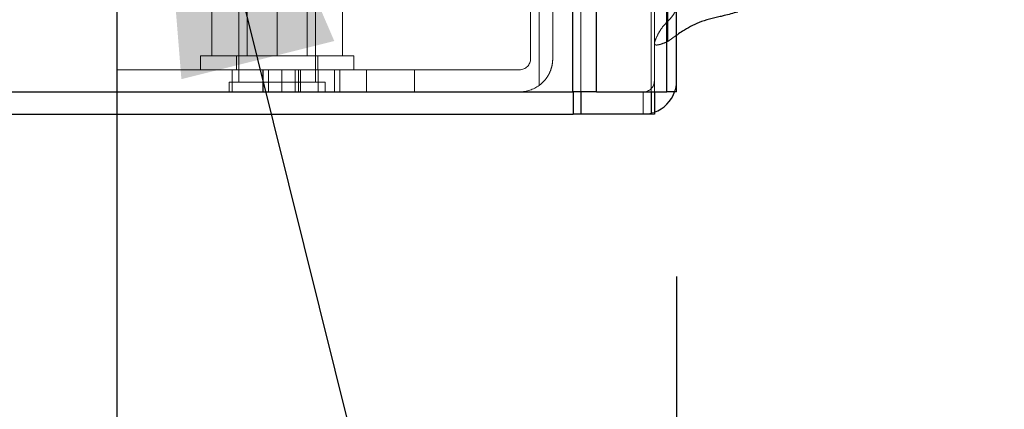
# Model space of a CAD drawing. Header units: inches. Extents: x 0.2 to 10.8, y 0.2 to 8.2.
# Tile 21 of 98: x 1.812 to 2.079, y 3.09 to 3.196. Entities that reach past the tile are written whole.
import ezdxf

# ---------------------------------------------------------------- set-up
doc = ezdxf.new("R2010")
doc.units = ezdxf.units.IN
doc.header["$MEASUREMENT"] = 0
doc.linetypes.add('HIDDEN', pattern=[0.07500000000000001, 0.05, -0.025])
doc.layers.add('DIMENSIONS', color=140, linetype='Continuous')
doc.layers.add('SLD-0', color=179, linetype='Continuous')
doc.styles.add('SLDTEXTSTYLE0', font='TXT', dxfattribs={"width": 0.7})
doc.dimstyles.new('SLDDIMSTYLE1', dxfattribs={"dimtxt": 0.0849609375, "dimasz": 0.13, "dimexe": 0, "dimexo": 0.0625, "dimgap": 0.021240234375, "dimtad": 0, "dimtih": 1, "dimtoh": 1, "dimlfac": 12, "dimrnd": 1e-09, "dimzin": 12, "dimdsep": 46, "dimtxsty": 'SLDTEXTSTYLE0', "dimsah": 1, "dimcen": 0.09, "dimadec": 0, "dimazin": 3, "dimtfac": 1, "dimtmove": 0, "dimatfit": 0, "dimfxl": 0, "dimfrac": 2, "dimtolj": 1, "dimtzin": 12, "dimarcsym": 0})
doc.dimstyles.new('SLDDIMSTYLE3', dxfattribs={"dimtxt": 0.18, "dimasz": 0.13, "dimexe": 0, "dimexo": 0.0625, "dimgap": 0, "dimtad": 0, "dimtih": 1, "dimtoh": 1, "dimdec": 0, "dimrnd": 1e-09, "dimzin": 0, "dimdsep": 46, "dimtxsty": 'Standard', "dimsah": 1, "dimcen": 0.09, "dimadec": 0, "dimazin": 0, "dimtfac": 0.13, "dimtdec": 0, "dimtofl": 0, "dimtmove": 0, "dimatfit": 3, "dimfxl": 0, "dimfrac": 2, "dimtolj": 1, "dimtzin": 0, "dimarcsym": 0})

# ---------------------------------------------------------------- blocks, each defined once
blk = doc.blocks.new('_D_5')
at = {"layer": 'DIMENSIONS'}
for p, q in [((0.9262820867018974, 3.373712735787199), (0.9262820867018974, 3.623712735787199)), ((1.842504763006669, 3.373712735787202), (0.8012820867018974, 3.373712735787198)), ((0.9457130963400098, 3.169962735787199), (0.801282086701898, 3.169962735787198)), ((0.9262820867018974, 2.863518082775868), (0.926282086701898, 3.169962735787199)), ((0.398091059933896, 2.863518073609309), (0.3695609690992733, 2.863518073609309)), ((0.3695609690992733, 2.863518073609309), (0.3695609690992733, 2.728487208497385)), ((0.6505602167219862, 2.863518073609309), (0.6790903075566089, 2.863518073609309)), ((0.6790903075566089, 2.863518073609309), (0.6790903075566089, 2.728487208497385)), ((0.8037238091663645, 2.863518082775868), (0.9262820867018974, 2.863518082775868)), ((0.3695609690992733, 2.728487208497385), (0.398091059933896, 2.728487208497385)), ((0.6790903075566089, 2.728487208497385), (0.6505602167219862, 2.728487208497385))]:
    blk.add_line(p, q, dxfattribs=at)
for points in [[(0.9262820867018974, 3.373712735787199), (0.946282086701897, 3.503712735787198), (0.9062820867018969, 3.503712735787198)], [(0.926282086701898, 3.169962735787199), (0.9062820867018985, 3.039962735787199), (0.9462820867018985, 3.039962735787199)]]:
    blk.add_solid(points, dxfattribs=at)
at = {"layer": 'DIMENSIONS', "char_height": 0.08333333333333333, "attachment_point": 1, "style": 'SLDTEXTSTYLE0'}
for s, insert in [('2.45', (0.3980910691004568, 2.989960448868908)), ('62.1', (0.398091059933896, 2.835909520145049))]:
    blk.add_mtext(s, dxfattribs=dict(at, insert=insert))
blk = doc.blocks.new('_D_8')
at = {"layer": 'DIMENSIONS'}
for p, q in [((1.837879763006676, 3.250441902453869), (1.837879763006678, 2.891018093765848)), ((1.98971309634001, 3.125962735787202), (1.989713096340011, 2.891018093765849)), ((1.837879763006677, 3.016018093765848), (1.587879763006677, 3.016018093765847)), ((1.98971309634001, 3.016018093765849), (2.195898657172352, 3.01601809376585)), ((2.311022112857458, 3.01601808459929), (2.282492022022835, 3.01601808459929)), ((2.282492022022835, 3.01601808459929), (2.282492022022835, 2.880987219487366)), ((2.563491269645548, 3.01601808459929), (2.592021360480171, 3.01601808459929)), ((2.592021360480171, 3.01601808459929), (2.592021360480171, 2.880987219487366)), ((2.282492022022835, 2.880987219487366), (2.311022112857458, 2.880987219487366)), ((2.592021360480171, 2.880987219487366), (2.563491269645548, 2.880987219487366))]:
    blk.add_line(p, q, dxfattribs=at)
for points in [[(1.837879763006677, 3.016018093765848), (1.707879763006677, 3.036018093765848), (1.707879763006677, 2.996018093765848)], [(1.98971309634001, 3.016018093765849), (2.11971309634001, 2.996018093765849), (2.11971309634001, 3.036018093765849)]]:
    blk.add_solid(points, dxfattribs=at)
at = {"layer": 'DIMENSIONS', "char_height": 0.08333333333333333, "attachment_point": 1, "style": 'SLDTEXTSTYLE0'}
for s, insert in [('1.82', (2.311022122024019, 3.142460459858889)), ('46.3', (2.311022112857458, 2.98840953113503))]:
    blk.add_mtext(s, dxfattribs=dict(at, insert=insert))
blk = doc.blocks.new('_D_9')
at = {"layer": 'DIMENSIONS'}
for p, q in [((1.659401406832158, 3.321796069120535), (1.659401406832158, 3.571796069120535)), ((1.766525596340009, 3.321796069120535), (1.534401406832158, 3.321796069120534)), ((1.659401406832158, 2.982273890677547), (1.659401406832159, 3.169962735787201)), ((1.163911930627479, 2.982273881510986), (1.135381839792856, 2.982273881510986)), ((1.135381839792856, 2.982273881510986), (1.135381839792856, 2.847243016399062)), ((1.416381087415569, 2.982273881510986), (1.444911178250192, 2.982273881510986)), ((1.444911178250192, 2.982273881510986), (1.444911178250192, 2.847243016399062)), ((1.569544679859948, 2.982273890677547), (1.659401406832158, 2.982273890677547)), ((1.135381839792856, 2.847243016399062), (1.163911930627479, 2.847243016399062)), ((1.444911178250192, 2.847243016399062), (1.416381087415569, 2.847243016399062))]:
    blk.add_line(p, q, dxfattribs=at)
for points in [[(1.659401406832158, 3.321796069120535), (1.679401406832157, 3.451796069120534), (1.639401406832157, 3.451796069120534)], [(1.659401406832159, 3.169962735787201), (1.639401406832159, 3.039962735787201), (1.679401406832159, 3.039962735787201)]]:
    blk.add_solid(points, dxfattribs=at)
at = {"layer": 'DIMENSIONS', "char_height": 0.08333333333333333, "attachment_point": 1, "style": 'SLDTEXTSTYLE0'}
for s, insert in [('1.82', (1.16391193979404, 3.108716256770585)), ('46.3', (1.163911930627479, 2.954665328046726))]:
    blk.add_mtext(s, dxfattribs=dict(at, insert=insert))

msp = doc.modelspace()

# ---------------------------------------------------------------- linework, layer by layer
at = {"layer": 'SLD-0', "linetype": 'Continuous', "lineweight": 25}
for p, q in [((1.96163712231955, 3.175962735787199), (1.96163712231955, 5.121792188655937)), ((1.968001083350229, 3.175962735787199), (1.968001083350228, 5.120611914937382)), ((1.987077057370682, 3.175962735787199), (1.987077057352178, 5.111638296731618)), ((1.989713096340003, 3.175962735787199), (1.989713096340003, 5.111379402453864)), ((0.9987130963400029, 3.175962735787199), (1.96163712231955, 3.175962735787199)), ((1.968001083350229, 3.175962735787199), (1.96163712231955, 3.175962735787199)), ((1.961640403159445, 3.175962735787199), (1.961640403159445, 3.169962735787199)), ((1.963759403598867, 3.175962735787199), (1.963759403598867, 3.169962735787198)), ((1.968001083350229, 3.175962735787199), (1.987077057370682, 3.175962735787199)), ((1.98283537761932, 3.175962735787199), (1.98283537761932, 3.169962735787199)), ((1.983713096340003, 3.175962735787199), (1.983713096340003, 3.169962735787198)), ((1.989713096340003, 3.175962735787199), (1.987077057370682, 3.175962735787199)), ((0.9957130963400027, 3.169962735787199), (1.961640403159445, 3.169962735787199)), ((1.963759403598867, 3.169962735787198), (1.961640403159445, 3.169962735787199)), ((1.98283537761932, 3.169962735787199), (1.963759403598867, 3.169962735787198)), ((1.983713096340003, 3.169962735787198), (1.98283537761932, 3.169962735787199))]:
    msp.add_line(p, q, dxfattribs=at)
at = {"layer": 'SLD-0', "linetype": 'HIDDEN', "lineweight": 18}
for p, q in [((1.96163712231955, 5.121792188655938), (1.96163712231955, 3.175962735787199)), ((1.96163712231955, 5.121792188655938), (1.96163712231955, 3.175962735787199)), ((1.96163712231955, 3.175962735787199), (1.96163712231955, 5.121792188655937)), ((1.96375844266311, 3.175962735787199), (1.96375844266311, 5.120611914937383)), ((1.96375844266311, 3.175962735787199), (1.96375844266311, 5.120611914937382)), ((1.968001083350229, 3.175962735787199), (1.968001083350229, 5.120611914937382)), ((1.982834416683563, 3.175962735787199), (1.982834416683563, 5.111638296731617)), ((1.982834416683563, 3.175962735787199), (1.982834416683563, 5.111638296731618)), ((1.983713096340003, 3.175962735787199), (1.983713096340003, 5.111379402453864)), ((1.987077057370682, 3.175962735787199), (1.987077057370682, 5.111638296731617)), ((1.98733128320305, 3.189596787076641), (1.98733128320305, 5.098145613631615)), ((1.952463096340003, 3.177713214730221), (1.952463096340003, 3.239008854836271)), ((1.952463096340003, 3.239008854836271), (1.952463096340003, 3.177713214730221)), ((1.950129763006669, 3.232962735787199), (1.950129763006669, 3.184962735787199)), ((1.956129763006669, 3.232962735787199), (1.956129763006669, 3.184962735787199)), ((1.870963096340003, 3.207212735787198), (1.870963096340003, 3.178566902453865)), ((1.891796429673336, 3.178566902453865), (1.891796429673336, 3.207212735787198)), ((1.86362976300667, 3.185712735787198), (1.86362976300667, 3.201129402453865)), ((1.873217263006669, 3.201129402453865), (1.873217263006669, 3.185712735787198)), ((1.88137976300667, 3.185712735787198), (1.88137976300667, 3.201129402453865)), ((1.889542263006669, 3.185712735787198), (1.889542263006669, 3.201129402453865)), ((1.899129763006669, 3.185712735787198), (1.899129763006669, 3.201129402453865)), ((1.989713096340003, 3.191293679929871), (1.987331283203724, 3.189596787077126)), ((1.860546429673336, 3.185712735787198), (1.902213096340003, 3.185712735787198)), ((1.860546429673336, 3.185712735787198), (1.860546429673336, 3.181962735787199)), ((1.870338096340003, 3.185712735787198), (1.870338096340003, 3.181962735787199)), ((1.892421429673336, 3.181962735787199), (1.892421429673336, 3.185712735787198)), ((1.902213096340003, 3.181962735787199), (1.902213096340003, 3.185712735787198)), ((1.837879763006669, 3.175962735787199), (1.837879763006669, 3.181962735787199)), ((1.837879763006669, 3.181962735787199), (1.869129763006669, 3.181962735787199)), ((1.869129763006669, 3.181962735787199), (1.869129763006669, 3.175962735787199)), ((1.94712976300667, 3.181962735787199), (1.869129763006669, 3.181962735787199)), ((1.869129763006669, 3.175962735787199), (1.869129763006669, 3.181962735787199)), ((1.877532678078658, 3.175962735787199), (1.877532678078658, 3.181962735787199)), ((1.877539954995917, 3.175962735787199), (1.877539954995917, 3.181962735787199)), ((1.879044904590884, 3.175962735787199), (1.879044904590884, 3.181962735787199)), ((1.882616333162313, 3.175962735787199), (1.882616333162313, 3.181962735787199)), ((1.886300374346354, 3.175962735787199), (1.886300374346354, 3.181962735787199)), ((1.887136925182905, 3.175962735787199), (1.887136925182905, 3.181962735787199)), ((1.887732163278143, 3.175962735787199), (1.887732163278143, 3.181962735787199)), ((1.892494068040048, 3.175962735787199), (1.892494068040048, 3.181962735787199)), ((1.892494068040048, 3.175962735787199), (1.892494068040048, 3.181962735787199)), ((1.896902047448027, 3.175962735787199), (1.896902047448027, 3.181962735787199)), ((1.898366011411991, 3.175962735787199), (1.898366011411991, 3.181962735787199)), ((1.905588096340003, 3.175962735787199), (1.905588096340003, 3.181962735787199)), ((1.905588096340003, 3.175962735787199), (1.905588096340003, 3.181962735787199)), ((1.905588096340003, 3.175962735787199), (1.905588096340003, 3.181962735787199)), ((1.905588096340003, 3.175962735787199), (1.905588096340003, 3.181962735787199)), ((1.918608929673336, 3.175962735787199), (1.918608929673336, 3.181962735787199)), ((1.88137976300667, 3.178566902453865), (1.868358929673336, 3.178566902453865)), ((1.868358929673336, 3.178566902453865), (1.868358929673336, 3.175962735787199)), ((1.894400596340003, 3.178566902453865), (1.88137976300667, 3.178566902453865)), ((1.894400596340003, 3.175962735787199), (1.894400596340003, 3.178566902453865)), ((1.961640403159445, 3.175962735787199), (1.961640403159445, 3.169962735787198)), ((1.963759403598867, 3.175962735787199), (1.963759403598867, 3.169962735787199)), ((1.980713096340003, 3.175962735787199), (1.980713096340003, 3.169962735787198)), ((1.98283537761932, 3.175962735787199), (1.98283537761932, 3.169962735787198))]:
    msp.add_line(p, q, dxfattribs=at)
at = {"layer": 'SLD-0', "linetype": 'HIDDEN', "lineweight": 18, "flags": 128}
for points in [[(1.983824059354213, 5.098202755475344), (1.983823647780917, 4.15896709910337), (1.983824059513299, 3.1895398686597)], [(1.989713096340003, 3.178962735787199), (1.989540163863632, 3.177206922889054), (1.989198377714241, 3.175962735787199)], [(1.983713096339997, 3.170477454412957), (1.982468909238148, 3.170135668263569), (1.980713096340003, 3.169962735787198)]]:
    msp.add_lwpolyline(points, dxfattribs=at)
at = {"layer": 'SLD-0', "linetype": 'HIDDEN', "lineweight": 18}
for centre, radius, end in [((1.94712976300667, 3.184962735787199), 0.003000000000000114, 0), ((1.980713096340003, 3.178962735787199), 0.002999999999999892, 0), ((1.94712976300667, 3.184962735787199), 0.009000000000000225, 306.3412030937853)]:
    msp.add_arc(centre, radius, 270.0000000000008, end, dxfattribs=at)
at = {"layer": 'SLD-0', "linetype": 'Continuous', "lineweight": 25}
msp.add_arc((1.980713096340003, 3.178962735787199), 0.009000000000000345, 289.4712206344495, 340.5287793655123, dxfattribs=at)
at = {"layer": 'SLD-0', "linetype": 'HIDDEN', "lineweight": 18}
for points, knots in [([(1.987331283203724, 3.189596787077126), (1.986753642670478, 3.189360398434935), (1.985975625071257, 3.189042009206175), (1.98498470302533, 3.188740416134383), (1.984511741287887, 3.188660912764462), (1.98421904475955, 3.188663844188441), (1.984078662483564, 3.188690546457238), (1.983984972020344, 3.188726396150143), (1.98390840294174, 3.188782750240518), (1.98382789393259, 3.188884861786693), (1.983746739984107, 3.189133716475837), (1.983809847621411, 3.189573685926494), (1.984200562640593, 3.190641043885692), (1.984970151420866, 3.192163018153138), (1.986078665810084, 3.19380789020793), (1.987317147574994, 3.195051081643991), (1.988390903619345, 3.196170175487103), (1.989253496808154, 3.197404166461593), (1.989916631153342, 3.199142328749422), (1.990174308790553, 3.201343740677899), (1.990537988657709, 3.203264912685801), (1.990594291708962, 3.204495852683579), (1.990573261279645, 3.20499200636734), (1.990503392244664, 3.205483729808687), (1.990376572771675, 3.205960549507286), (1.990078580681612, 3.206318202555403), (1.98975620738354, 3.206507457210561), (1.989319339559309, 3.206658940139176), (1.988438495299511, 3.206641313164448), (1.987598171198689, 3.206526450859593), (1.986871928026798, 3.206500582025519), (1.986516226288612, 3.206534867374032), (1.986231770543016, 3.206629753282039), (1.98605875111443, 3.206731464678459), (1.985983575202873, 3.206791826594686), (1.985953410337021, 3.206819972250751), (1.98593967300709, 3.20683370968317), (1.985933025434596, 3.206840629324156), (1.985925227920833, 3.206848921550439), (1.985907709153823, 3.206868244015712), (1.985848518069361, 3.206942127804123), (1.985727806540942, 3.207175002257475), (1.985746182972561, 3.207412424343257), (1.985759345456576, 3.207582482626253)], [0, 0, 0, 0, 0.05617059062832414, 0.07565554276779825, 0.09065082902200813, 0.09695563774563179, 0.09999707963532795, 0.1029620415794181, 0.10594796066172, 0.1091220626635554, 0.116401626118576, 0.1354851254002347, 0.1611625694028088, 0.2487171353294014, 0.3269021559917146, 0.3775527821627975, 0.4309324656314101, 0.4864047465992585, 0.5416014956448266, 0.6453635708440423, 0.7479807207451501, 0.7724915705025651, 0.792224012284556, 0.8073643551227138, 0.8315995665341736, 0.8481259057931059, 0.8568217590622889, 0.8663209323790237, 0.88793380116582, 0.9292123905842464, 0.9390262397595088, 0.949020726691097, 0.9593515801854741, 0.9651388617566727, 0.9676646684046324, 0.9687724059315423, 0.9692592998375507, 0.9696416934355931, 0.9697297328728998, 0.9704716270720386, 0.9725565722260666, 0.9803430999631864, 1, 1, 1, 1]), ([(1.956129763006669, 3.184962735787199), (1.956129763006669, 3.184254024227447), (1.956047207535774, 3.183559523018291), (1.955723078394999, 3.182197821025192), (1.955477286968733, 3.181526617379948), (1.954847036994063, 3.180279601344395), (1.954458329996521, 3.179691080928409), (1.953546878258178, 3.17861302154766), (1.953033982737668, 3.178133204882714), (1.952463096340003, 3.177713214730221)], [0, 0, 0, 0, 0.25, 0.25, 0.5, 0.5, 0.75, 0.75, 1, 1, 1, 1])]:
    msp.add_open_spline(points, degree=3, knots=knots, dxfattribs=at)
at = {"layer": 'SLD-0', "linetype": 'Continuous', "lineweight": 25}
msp.add_open_spline([(2.006316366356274, 3.197599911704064), (2.005100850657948, 3.197262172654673), (2.00353289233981, 3.196826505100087), (1.999996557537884, 3.195982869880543), (1.995831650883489, 3.195065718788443), (1.992230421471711, 3.192983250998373), (1.990321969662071, 3.191729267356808), (1.989791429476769, 3.191349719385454), (1.989713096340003, 3.191293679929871)], degree=3, knots=[0, 0, 0, 0, 0.2048192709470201, 0.264207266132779, 0.5877581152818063, 0.8815774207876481, 0.9825151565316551, 0.9999999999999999, 0.9999999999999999, 0.9999999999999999, 0.9999999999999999], dxfattribs=at)

# ---------------------------------------------------------------- dimensions: what is measured, and where the dimension line sits
at = {"layer": 'DIMENSIONS'}
for base, p1, p2, angle, picture, middle in [((0.9262820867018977, 3.169962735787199), (1.892504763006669, 3.373712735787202), (0.9957130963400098, 3.169962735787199), 90.0000000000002, '_D_5', (0.9262820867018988, 2.863518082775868)), ((1.659401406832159, 3.169962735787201), (1.816525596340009, 3.321796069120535), (1.963759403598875, 3.169962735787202), 90.0000000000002, '_D_9', (1.65940140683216, 2.982273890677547)), ((1.98971309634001, 3.016018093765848), (1.837879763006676, 3.300441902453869), (1.98971309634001, 3.175962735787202), 1.675813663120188e-13, '_D_8', (2.437256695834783, 3.01601809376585))]:
    dim = msp.add_linear_dim(base=base, p1=p1, p2=p2, angle=angle, dimstyle='SLDDIMSTYLE1', dxfattribs=at)
    dim.commit()
    dim.dimension.update_dxf_attribs({"geometry": picture, "text_midpoint": middle, "dimtype": 160})

# ---------------------------------------------------------------- leaders
msp.add_leader([(1.844756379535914, 3.310739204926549), (2.02710200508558, 2.57757456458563), (1.954662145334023, 2.57757456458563)], dimstyle='SLDDIMSTYLE3', dxfattribs=at)

doc.saveas('drawing.dxf')
